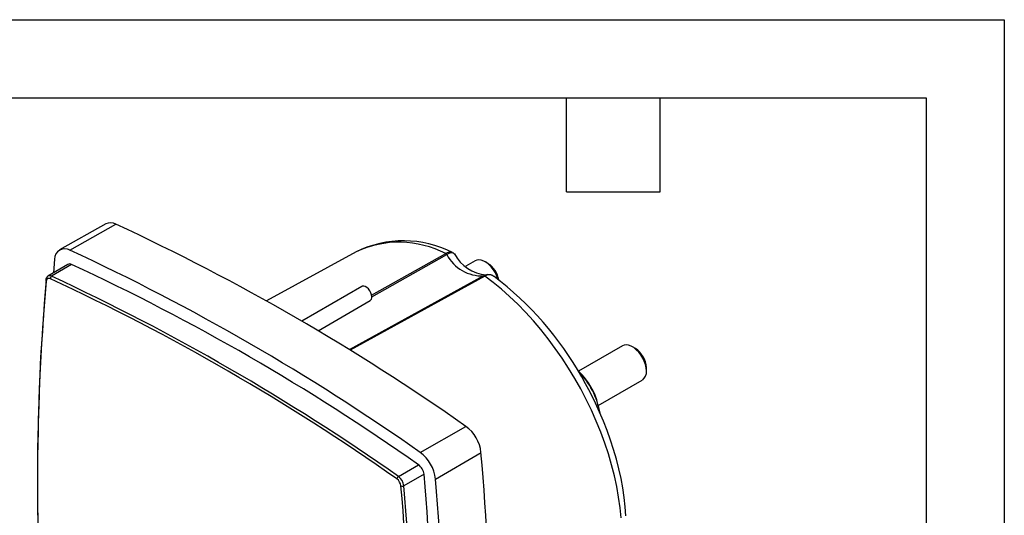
# Model space of a CAD drawing. Header units: millimetres. Extents: x 0 to 419, y 0 to 324.
# Tile 13 of 13: x 299 to 419, y 263 to 324. Entities that reach past the tile are written whole.
import ezdxf

# ---------------------------------------------------------------- set-up
doc = ezdxf.new("R2010")
doc.units = ezdxf.units.MM
doc.header["$LTSCALE"] = 1.5
doc.layers.add('TEXT', color=140, linetype='Continuous', lineweight=25)

msp = doc.modelspace()

# ---------------------------------------------------------------- linework, layer by layer
at = {"color": 7, "linetype": 'Continuous'}
for p, q in [((0.004, 323.854), (419.104, 323.854)), ((419.104, 323.854), (419.104, 0.004))]:
    msp.add_line(p, q, dxfattribs=at)
for p, q in [((309.63, 298.982), (304.009, 295.817)), ((305.269, 295.776), (310.86, 298.942)), ((340.117, 295.588), (329.203, 289.595)), ((342.021, 290.28), (351.055, 295.357)), ((342.049, 290.108), (351.182, 295.246)), ((352.12, 295.311), (351.896, 295.495)), ((305.012, 294.051), (302.586, 292.616)), ((305.472, 294.04), (303.033, 292.605)), ((303.396, 294.695), (303.243, 293.004)), ((354.64, 294.491), (353.499, 293.832)), ((356.194, 294.168), (355.841, 294.373)), ((355.669, 292.655), (339.296, 283.64)), ((355.796, 292.62), (339.387, 283.585)), ((340.845, 291.363), (333.51, 287.129)), ((335.488, 285.961), (341.845, 289.631)), ((372.601, 284.123), (367.233, 281.024)), ((374.155, 283.8), (373.801, 284.004)), ((375.498, 281.065), (375.498, 281.473)), ((369.636, 276.869), (375.001, 279.966)), ((347.934, 271.146), (353.515, 274.318)), ((349.807, 267.902), (355.345, 271.149)), ((345.288, 268.212), (347.731, 269.644)), ((348.405, 268.478), (345.942, 267.078))]:
    msp.add_line(p, q)
at = {"flags": 128}
for points in [[(352.122, 295.312), (352.106, 295.338), (352.042, 295.393), (351.877, 295.451), (351.688, 295.443), (351.445, 295.373), (351.182, 295.246)], [(357.419, 292.222), (357.283, 292.612), (357.095, 293.009), (356.863, 293.386), (356.597, 293.731), (356.305, 294.03), (355.997, 294.274), (355.684, 294.455), (355.376, 294.566), (355.084, 294.604), (354.818, 294.567), (354.64, 294.491)], [(356.882, 292.615), (356.537, 292.771), (356.118, 292.802)], [(372.409, 263.158), (372.289, 264.413), (372.113, 265.691), (371.882, 266.989), (371.597, 268.301), (371.258, 269.625), (370.867, 270.956), (370.425, 272.291), (369.932, 273.626), (369.391, 274.956), (368.803, 276.277), (368.169, 277.587), (367.492, 278.881), (366.774, 280.155), (366.016, 281.405), (365.222, 282.628), (364.392, 283.82), (363.531, 284.978), (362.639, 286.098), (361.721, 287.177), (360.778, 288.211), (359.813, 289.199), (358.83, 290.136), (357.831, 291.02), (356.819, 291.849), (355.796, 292.62)], [(342.052, 290.089), (342.023, 290.336), (341.94, 290.595), (341.808, 290.847), (341.638, 291.07), (341.445, 291.247), (341.244, 291.363), (341.051, 291.409), (340.882, 291.382), (340.845, 291.363)], [(375.498, 281.065), (375.469, 281.442), (375.383, 281.839), (375.244, 282.243), (375.055, 282.641), (374.824, 283.018), (374.557, 283.362), (374.265, 283.661), (373.957, 283.906), (373.644, 284.086), (373.336, 284.198), (373.044, 284.236), (372.778, 284.199), (372.601, 284.123)], [(373.006, 263.406), (372.923, 264.529), (372.794, 265.667), (372.62, 266.817), (372.404, 267.977), (372.144, 269.144), (371.843, 270.314), (371.502, 271.485), (371.122, 272.651), (370.706, 273.81), (370.257, 274.953), (369.782, 276.068), (369.296, 277.129), (368.832, 278.078), (368.485, 278.754), (368.084, 279.5), (367.612, 280.339)]]:
    msp.add_lwpolyline(points, dxfattribs=at)
for centre, radius, start, end in [((310.206, 297.763), 1.349, 60.9927, 115.30784), ((194.356, 47.873), 276.784, 54.89818, 65.10719), ((345.351, 284.37), 12.38, 62.56592, 115.01354), ((345.921, 283.718), 13.206, 63.19046, 116.06217), ((304.625, 294.729), 1.229, 58.38788, 181.62287), ((188.737, 44.648), 276.849, 54.89818, 65.10719), ((351.598, 294.696), 0.856, 70.94221, 129.42161), ((350.92, 295.075), 0.312, 32.99332, 64.38494), ((355.453, 297.462), 4.812, 207.42581, 272.57956), ((356.43, 297.635), 4.888, 208.32713, 264.37734), ((305.232, 293.63), 0.475, 59.68118, 117.5973), ((189.672, 44.648), 274.966, 54.91209, 65.09329), ((354.581, 291.674), 2.971, 9.37581, 57.10671), ((356.205, 291.769), 1.035, 94.59692, 121.17227), ((356.337, 291.808), 0.976, 52.70232, 123.66153), ((575.427, 267.869), 274.133, 174.90234, 184.774), ((578.034, 267.627), 276.73, 174.94639, 185.05361), ((302.921, 292.1), 0.615, 122.97895, 177.69737), ((302.447, 292.126), 0.14, 180.71561, 241.0606), ((302.705, 292.012), 0.326, 58.46072, 181.55004), ((302.8, 292.196), 0.47, 60.34395, 117.60498), ((303.23, 292.31), 0.354, 123.71561, 183.20687), ((188.214, 44.915), 272.657, 54.8738, 65.13157), ((187.245, 43.238), 274.937, 54.91209, 65.09329), ((355.696, 292.504), 0.154, 49.2178, 99.95268), ((332.758, 260.722), 39.995, 29.3728, 52.81656), ((341.56, 290.036), 0.494, 305.11209, 6.20009), ((372.584, 281.342), 2.916, 2.57027, 57.42435), ((360.08, 274.128), 9.936, 10.36393, 44.18185), ((362.004, 275.234), 7.796, 13.0761, 47.25601), ((374.31, 280.941), 1.195, 305.34553, 5.96665), ((350.786, 270.63), 4.588, 6.50287, 53.49713), ((345.14, 267.37), 4.698, 6.50287, 53.49713), ((79.591, 246.521), 276.851, 354.89632, 5.10368), ((346.728, 268.287), 1.688, 6.49247, 53.50753), ((345.514, 267.852), 0.424, 122.16325, 171.14278), ((344.355, 266.918), 1.244, 6.4731, 53.5269), ((344.313, 266.893), 1.64, 6.49247, 53.50753), ((74.457, 244.078), 275.032, 354.91022, 5.08978), ((73.989, 243.268), 276.916, 354.89632, 5.10368), ((345.744, 267.454), 0.424, 248.86204, 297.83252), ((69.937, 242.681), 276.73, 354.94639, 5.05361), ((72.023, 242.681), 275.004, 354.91022, 5.08978)]:
    msp.add_arc(centre, radius, start, end)
at = {"layer": 'TEXT'}
for p, q in [((9.525, 314.325), (409.575, 314.325)), ((365.76, 302.895), (365.76, 314.325)), ((377.19, 302.895), (377.19, 314.325)), ((409.575, 314.325), (409.575, 9.525)), ((365.76, 302.895), (377.19, 302.895))]:
    msp.add_line(p, q, dxfattribs=at)

doc.saveas('drawing.dxf')
